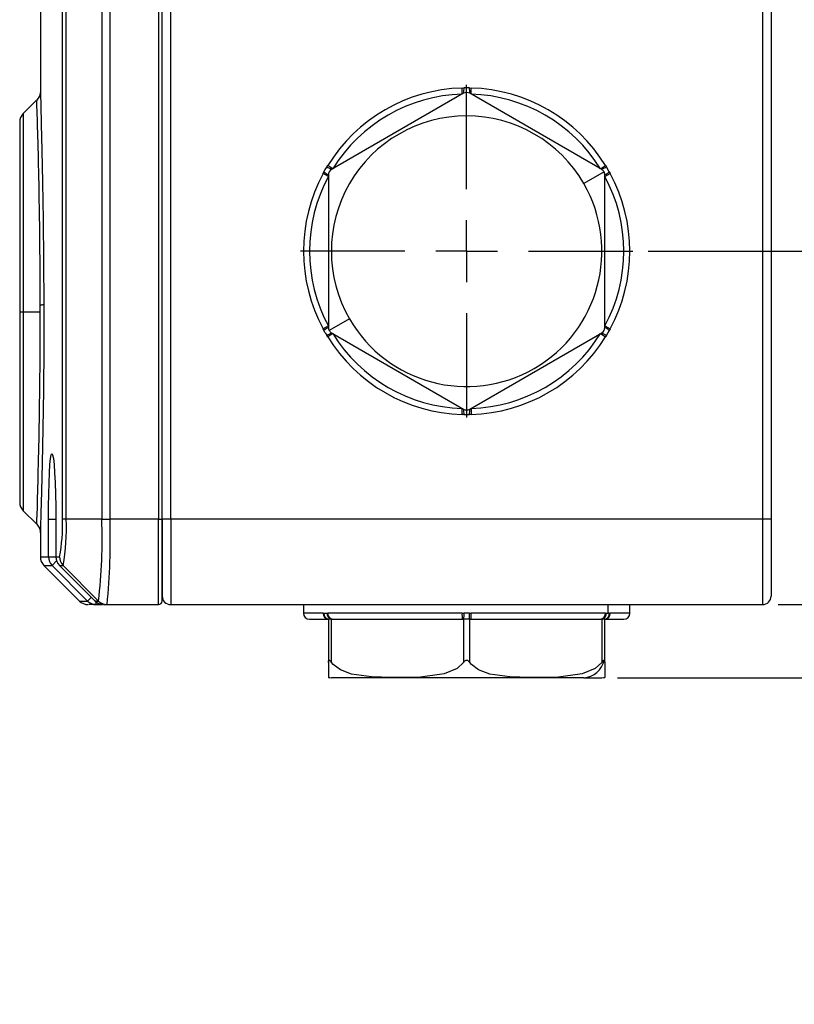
# Model space of a CAD drawing. Header units: millimetres. Extents: x 0 to 864, y 0 to 559.
# Tile 7 of 12: x 491 to 554, y 264 to 345. Entities that reach past the tile are written whole.
import ezdxf

# ---------------------------------------------------------------- set-up
doc = ezdxf.new("R2010")
doc.units = ezdxf.units.MM
doc.linetypes.add('CENTERX2', pattern=[20.32, 12.7, -2.54, 2.54, -2.54])
doc.layers.add('CENTER', color=40, linetype='CENTERX2')
doc.layers.add('DIMENSIONS', color=140, linetype='Continuous')
doc.styles.add('SLDTEXTSTYLE0', font='TXT', dxfattribs={"width": 0.75})
doc.dimstyles.new('SLDDIMSTYLE1', dxfattribs={"dimtxt": 6, "dimasz": 6, "dimexe": 0, "dimexo": 0.0625, "dimgap": 1.5, "dimtad": 0, "dimtih": 1, "dimtoh": 1, "dimdec": 1, "dimrnd": 1e-09, "dimzin": 4, "dimdsep": 46, "dimtxsty": 'SLDTEXTSTYLE0', "dimsah": 1, "dimcen": 0.09, "dimadec": 0, "dimazin": 1, "dimtfac": 1, "dimtdec": 1, "dimtmove": 0, "dimatfit": 0, "dimfxl": 0, "dimfrac": 2, "dimtolj": 1, "dimtzin": 12, "dimarcsym": 0})
doc.dimstyles.new('SLDDIMSTYLE2', dxfattribs={"dimtxt": 6, "dimasz": 6, "dimexe": 0, "dimexo": 0.0625, "dimgap": 1.5, "dimtad": 0, "dimtih": 1, "dimtoh": 1, "dimdec": 1, "dimrnd": 1e-09, "dimzin": 4, "dimdsep": 46, "dimtxsty": 'SLDTEXTSTYLE0', "dimsah": 1, "dimcen": 0.09, "dimadec": 0, "dimazin": 1, "dimtfac": 1, "dimtdec": 1, "dimtofl": 0, "dimtmove": 0, "dimatfit": 3, "dimfxl": 0, "dimfrac": 2, "dimtolj": 1, "dimtzin": 12, "dimarcsym": 0})

# ---------------------------------------------------------------- blocks, each defined once
blk = doc.blocks.new('_D_6')
at = {"layer": 'DIMENSIONS'}
for p, q in [((529.315, 409.866), (631.594, 409.866)), ((628.419, 409.866), (628.419, 363.232)), ((620.661, 354.255), (618.833, 354.255)), ((618.833, 354.255), (618.833, 344.73)), ((636.178, 354.255), (638.006, 354.255)), ((638.006, 354.255), (638.006, 344.73)), ((618.833, 344.73), (620.661, 344.73)), ((638.006, 344.73), (636.178, 344.73)), ((628.419, 296.877), (628.419, 343.511)), ((552.985, 296.877), (631.594, 296.877))]:
    blk.add_line(p, q, dxfattribs=at)
for points in [[(628.419, 409.866), (627.496, 403.866), (629.342, 403.866)], [(628.419, 296.877), (629.342, 302.877), (627.496, 302.877)]]:
    blk.add_solid(points, dxfattribs=at)
at = {"layer": 'DIMENSIONS', "char_height": 6, "attachment_point": 1, "style": 'SLDTEXTSTYLE0'}
for s, insert in [('113.0', (618.444, 363.208)), ('4.45', (620.661, 352.464))]:
    blk.add_mtext(s, dxfattribs=dict(at, insert=insert))
blk = doc.blocks.new('_D_7')
at = {"layer": 'DIMENSIONS'}
for p, q in [((560.559, 296.877), (560.559, 308.416)), ((552.985, 296.877), (563.734, 296.877)), ((539.791, 290.877), (563.734, 290.877)), ((560.559, 272.854), (560.559, 290.877)), ((574.217, 273.737), (572.389, 273.737)), ((572.389, 273.737), (572.389, 264.212)), ((589.733, 273.737), (591.562, 273.737)), ((591.562, 273.737), (591.562, 264.212)), ((566.909, 272.854), (560.559, 272.854)), ((572.389, 264.212), (574.217, 264.212)), ((591.562, 264.212), (589.733, 264.212))]:
    blk.add_line(p, q, dxfattribs=at)
for points in [[(560.559, 296.877), (561.482, 302.877), (559.636, 302.877)], [(560.559, 290.877), (559.636, 284.877), (561.482, 284.877)]]:
    blk.add_solid(points, dxfattribs=at)
at = {"layer": 'DIMENSIONS', "char_height": 6, "attachment_point": 1, "style": 'SLDTEXTSTYLE0'}
for s, insert in [('6.0', (576.433, 282.69)), ('0.24', (574.217, 271.946))]:
    blk.add_mtext(s, dxfattribs=dict(at, insert=insert))
blk = doc.blocks.new('_D_8')
at = {"layer": 'DIMENSIONS'}
for p, q in [((583.027, 325.877), (583.027, 337.416)), ((542.331, 325.877), (586.202, 325.877)), ((575.269, 312.261), (573.441, 312.261)), ((573.441, 312.261), (573.441, 302.736)), ((590.786, 312.261), (592.614, 312.261)), ((592.614, 312.261), (592.614, 302.736)), ((573.441, 302.736), (575.269, 302.736)), ((592.614, 302.736), (590.786, 302.736)), ((552.985, 296.877), (586.202, 296.877)), ((583.027, 296.877), (583.027, 285.339))]:
    blk.add_line(p, q, dxfattribs=at)
for points in [[(583.027, 325.877), (583.95, 331.877), (582.104, 331.877)], [(583.027, 296.877), (582.104, 290.877), (583.95, 290.877)]]:
    blk.add_solid(points, dxfattribs=at)
at = {"layer": 'DIMENSIONS', "char_height": 6, "attachment_point": 1, "style": 'SLDTEXTSTYLE0'}
for s, insert in [('29.0', (575.269, 321.214)), ('1.14', (575.269, 310.47))]:
    blk.add_mtext(s, dxfattribs=dict(at, insert=insert))
blk = doc.blocks.new('_D_9')
at = {"layer": 'DIMENSIONS'}
for p, q in [((552.985, 406.877), (607.594, 406.877)), ((604.419, 406.877), (604.419, 361.738)), ((596.661, 352.761), (594.833, 352.761)), ((594.833, 352.761), (594.833, 343.236)), ((612.178, 352.761), (614.006, 352.761)), ((614.006, 352.761), (614.006, 343.236)), ((594.833, 343.236), (596.661, 343.236)), ((614.006, 343.236), (612.178, 343.236)), ((604.419, 296.877), (604.419, 342.017)), ((552.985, 296.877), (607.594, 296.877))]:
    blk.add_line(p, q, dxfattribs=at)
for points in [[(604.419, 406.877), (603.496, 400.877), (605.342, 400.877)], [(604.419, 296.877), (605.342, 302.877), (603.496, 302.877)]]:
    blk.add_solid(points, dxfattribs=at)
at = {"layer": 'DIMENSIONS', "char_height": 6, "attachment_point": 1, "style": 'SLDTEXTSTYLE0'}
for s, insert in [('110.0', (594.444, 361.714)), ('4.33', (596.661, 350.97))]:
    blk.add_mtext(s, dxfattribs=dict(at, insert=insert))
blk = doc.blocks.new('SW_CENTERMARKSYMBOL_6')
at = {"layer": 'CENTER', "color": 0}
for p, q in [((0, 5.08), (0, 13.646)), ((0, 0), (0, 2.54)), ((-5.08, 0), (-13.646, 0)), ((0, 0), (-2.54, 0)), ((0, 0), (0, -2.54)), ((0, 0), (2.54, 0)), ((5.08, 0), (13.646, 0)), ((0, -5.08), (0, -13.646))]:
    blk.add_line(p, q, dxfattribs=at)

msp = doc.modelspace()

# ---------------------------------------------------------------- linework, layer by layer
at = {"color": 7, "linetype": 'Continuous', "lineweight": 25}
for p, q in [((494.222, 303.875), (494.222, 399.88)), ((494.54, 303.877), (494.54, 399.877)), ((497.455, 399.877), (497.455, 303.877)), ((498.134, 303.877), (498.134, 399.877)), ((551.715, 399.877), (551.715, 303.877)), ((552.415, 399.877), (552.415, 303.877)), ((492.415, 366.223), (492.415, 338.94)), ((502.415, 303.877), (502.415, 347.518)), ((503.115, 303.877), (503.115, 346.67)), ((527.165, 338.839), (516.315, 332.575)), ((527.036, 339.272), (527.194, 339.275)), ((527.05, 338.772), (527.036, 339.272)), ((527.637, 339.275), (527.795, 339.272)), ((538.515, 332.575), (527.665, 338.839)), ((527.781, 338.772), (527.795, 339.272)), ((492.11, 338.271), (491.008, 337.17)), ((490.715, 336.463), (490.715, 320.877)), ((515.626, 332.246), (515.701, 332.384)), ((516.065, 332.008), (515.626, 332.246)), ((515.923, 332.768), (516.005, 332.903)), ((516.431, 332.641), (516.005, 332.903)), ((516.065, 332.142), (516.065, 319.613)), ((538.699, 332.392), (537.033, 331.43)), ((538.4, 332.641), (538.826, 332.903)), ((538.765, 332.008), (539.205, 332.246)), ((538.765, 319.613), (538.765, 332.142)), ((538.826, 332.903), (538.908, 332.768)), ((538.908, 332.768), (539.02, 332.577)), ((539.13, 332.384), (539.02, 332.577)), ((539.13, 332.384), (539.205, 332.246)), ((490.715, 320.877), (490.715, 305.291)), ((491.008, 320.877), (490.715, 320.877)), ((492.406, 320.877), (491.008, 320.877)), ((492.406, 320.877), (492.406, 321.486)), ((517.798, 320.324), (516.132, 319.363)), ((516.065, 319.746), (515.626, 319.509)), ((515.701, 319.37), (515.626, 319.509)), ((515.811, 319.177), (515.701, 319.37)), ((538.765, 319.746), (539.205, 319.509)), ((539.205, 319.509), (539.13, 319.37)), ((515.811, 319.177), (515.923, 318.986)), ((516.005, 318.851), (515.923, 318.986)), ((516.431, 319.113), (516.005, 318.851)), ((516.315, 319.18), (527.165, 312.916)), ((527.665, 312.916), (538.515, 319.18)), ((538.4, 319.113), (538.826, 318.851)), ((538.908, 318.986), (538.826, 318.851)), ((527.036, 312.483), (527.05, 312.982)), ((527.781, 312.982), (527.795, 312.483)), ((527.194, 312.479), (527.036, 312.483)), ((527.795, 312.483), (527.637, 312.479)), ((491.008, 304.584), (492.115, 303.478)), ((493.08, 300.791), (493.08, 303.877)), ((493.688, 303.877), (493.688, 300.791)), ((493.69, 303.877), (493.69, 300.791)), ((497.455, 303.877), (494.54, 303.877)), ((497.455, 303.877), (498.134, 303.877)), ((502.115, 303.877), (498.134, 303.877)), ((502.115, 296.877), (502.115, 303.877)), ((502.115, 303.877), (502.415, 303.877)), ((503.115, 303.877), (502.415, 303.877)), ((502.415, 303.877), (502.415, 297.577)), ((502.415, 297.177), (502.415, 303.877)), ((503.115, 303.877), (503.115, 296.877)), ((551.715, 303.877), (503.115, 303.877)), ((551.715, 303.877), (551.715, 296.877)), ((552.415, 303.877), (551.715, 303.877)), ((552.415, 303.877), (552.415, 297.577)), ((492.415, 302.763), (492.415, 300.791)), ((493.69, 300.791), (493.986, 300.791)), ((492.708, 300.084), (495.623, 297.17)), ((496.29, 297.17), (493.373, 300.084)), ((493.982, 300.084), (494.278, 300.084)), ((493.982, 300.084), (496.903, 297.17)), ((494.278, 300.084), (497.185, 297.17)), ((496.997, 296.877), (496.403, 296.877)), ((496.903, 297.17), (497.185, 297.17)), ((496.903, 297.17), (497.223, 296.945)), ((496.997, 296.877), (497.512, 296.877)), ((497.608, 296.877), (497.223, 296.945)), ((497.608, 296.877), (497.892, 296.877)), ((497.892, 296.877), (502.115, 296.877)), ((503.115, 296.877), (551.715, 296.877)), ((514.015, 296.877), (514.015, 296.177)), ((539.02, 296.877), (539.02, 296.16)), ((540.815, 296.177), (540.815, 296.877)), ((515.626, 296.177), (515.701, 296.172)), ((515.923, 296.172), (516.005, 296.177)), ((527.036, 296.177), (516.005, 296.177)), ((527.036, 296.177), (527.194, 296.172)), ((527.637, 296.172), (527.795, 296.177)), ((538.826, 296.177), (527.795, 296.177)), ((538.826, 296.177), (538.908, 296.172)), ((538.908, 296.172), (539.02, 296.16)), ((539.13, 296.172), (539.02, 296.16)), ((539.13, 296.172), (539.205, 296.177)), ((514.515, 295.677), (516.065, 295.677)), ((515.924, 295.728), (516.07, 295.677)), ((516.065, 295.677), (516.065, 292.137)), ((516.315, 292.137), (516.315, 295.677)), ((516.315, 295.677), (516.431, 295.677)), ((516.431, 295.677), (527.05, 295.677)), ((527.05, 295.677), (527.165, 295.677)), ((527.165, 295.677), (527.165, 292.137)), ((527.665, 292.137), (527.665, 295.677)), ((527.665, 295.677), (527.781, 295.677)), ((527.781, 295.677), (538.4, 295.677)), ((538.4, 295.677), (538.515, 295.677)), ((538.515, 295.677), (538.515, 292.137)), ((538.761, 295.677), (538.907, 295.728)), ((538.765, 292.137), (538.765, 295.677)), ((538.765, 295.677), (540.315, 295.677)), ((538.927, 295.677), (540.315, 295.677)), ((516.065, 292.137), (516.065, 290.9)), ((538.765, 292.137), (538.765, 290.894)), ((537.033, 290.877), (516.327, 290.877)), ((537.033, 290.877), (538.476, 290.877))]:
    msp.add_line(p, q, dxfattribs=at)
at = {"color": 8, "linetype": 'Continuous', "lineweight": 25}
for p, q in [((502.115, 364.558), (502.115, 303.877)), ((491.008, 337.17), (491.008, 320.877)), ((491.008, 320.877), (491.008, 304.584)), ((493.08, 303.877), (493.694, 303.877)), ((493.69, 303.877), (493.688, 303.877)), ((492.415, 300.791), (493.08, 300.791)), ((493.08, 300.791), (493.688, 300.791)), ((493.688, 300.791), (493.69, 300.791)), ((492.708, 300.084), (493.373, 300.084)), ((493.373, 300.084), (493.745, 300.457)), ((493.981, 300.084), (493.982, 300.084)), ((496.29, 297.17), (496.59, 297.47)), ((495.623, 297.17), (496.29, 297.17)), ((496.997, 296.877), (496.997, 297.21)), ((515.626, 296.177), (514.015, 296.177)), ((540.815, 296.177), (539.205, 296.177))]:
    msp.add_line(p, q, dxfattribs=at)
at = {"color": 7, "linetype": 'Continuous', "lineweight": 25, "flags": 128}
for points in [[(492.415, 338.991), (492.338, 338.607), (492.119, 338.281)], [(527.637, 339.275), (527.415, 339.277), (527.194, 339.275)], [(515.701, 332.384), (515.811, 332.577), (515.923, 332.768)], [(539.13, 319.37), (539.02, 319.177), (538.908, 318.986)], [(527.194, 312.479), (527.415, 312.477), (527.637, 312.479)], [(493.08, 303.877), (493.085, 304.931), (493.1, 305.948), (493.124, 306.879), (493.157, 307.699), (493.199, 308.368), (493.247, 308.867), (493.302, 309.174), (493.36, 309.277), (493.421, 309.174), (493.48, 308.869), (493.537, 308.37), (493.588, 307.701), (493.631, 306.884), (493.663, 305.949), (493.683, 304.938), (493.69, 303.877)], [(492.119, 303.473), (492.338, 303.148), (492.415, 302.763)], [(515.701, 296.172), (515.811, 296.16), (515.923, 296.172)], [(527.637, 296.172), (527.415, 296.16), (527.194, 296.172)], [(527.665, 295.677), (527.549, 295.677), (527.382, 295.677), (527.219, 295.677), (527.165, 295.677)], [(516.065, 292.137), (516.078, 292.257), (516.095, 292.3), (516.117, 292.323), (516.141, 292.326), (516.168, 292.313), (516.214, 292.27), (516.315, 292.137)], [(527.165, 292.137), (526.63, 291.64), (525.557, 291.187), (523.423, 290.898), (521.262, 290.894), (519.606, 290.935), (517.971, 291.175), (517.049, 291.522), (516.467, 291.954), (516.315, 292.137)], [(527.165, 292.137), (527.269, 292.257), (527.326, 292.3), (527.383, 292.323), (527.432, 292.326), (527.479, 292.313), (527.548, 292.27), (527.665, 292.137)], [(538.515, 292.137), (537.98, 291.64), (536.907, 291.187), (534.773, 290.898), (532.612, 290.894), (530.956, 290.935), (529.321, 291.175), (528.399, 291.522), (527.817, 291.954), (527.665, 292.137)], [(538.699, 292.326), (538.725, 292.315), (538.748, 292.274), (538.765, 292.137)]]:
    msp.add_lwpolyline(points, dxfattribs=at)
at = {"color": 8, "linetype": 'Continuous', "lineweight": 25, "flags": 128}
for points in [[(492.417, 338.94), (492.423, 338.761), (492.45, 337.866), (492.493, 336.316), (492.546, 334.18), (492.601, 331.522), (492.649, 328.443), (492.683, 325.069), (492.698, 321.51)], [(492.406, 321.486), (492.401, 323.102), (492.392, 324.755), (492.377, 326.423), (492.357, 328.086), (492.351, 328.552), (492.344, 329.029), (492.336, 329.516), (492.328, 330.013), (492.319, 330.516), (492.31, 331.024), (492.303, 331.388), (492.291, 331.95), (492.281, 332.423), (492.269, 332.966), (492.255, 333.566), (492.229, 334.632), (492.207, 335.493), (492.187, 336.176), (492.172, 336.706), (492.159, 337.128), (492.131, 338.035), (492.123, 338.258)], [(492.123, 303.486), (492.123, 303.473), (492.126, 303.573), (492.134, 303.828), (492.148, 304.253), (492.166, 304.861), (492.174, 305.11), (492.182, 305.393), (492.191, 305.713), (492.201, 306.072), (492.212, 306.474), (492.224, 306.938), (492.242, 307.638), (492.266, 308.619), (492.289, 309.698), (492.307, 310.588), (492.319, 311.242), (492.337, 312.257), (492.352, 313.258), (492.365, 314.234), (492.396, 317.577), (492.406, 320.877)], [(492.698, 321.51), (492.691, 317.93), (492.663, 314.492), (492.619, 311.292), (492.566, 308.476), (492.511, 306.145), (492.464, 304.375), (492.43, 303.242), (492.416, 302.774), (492.417, 302.814)]]:
    msp.add_lwpolyline(points, dxfattribs=at)
at = {"color": 7, "linetype": 'Continuous', "lineweight": 25}
for centre, radius, start, end in [((527.415, 325.877), 13.4, 91.62367, 148.37633), ((527.415, 325.877), 12.9, 91.62367, 148.37633), ((528.642, 338.962), 1.482, 167.80709, 184.78669), ((527.415, 338.406), 0.5, 60, 120), ((526.189, 338.962), 1.482, 355.21331, 12.19291), ((527.415, 325.877), 12.9, 31.62367, 88.37633), ((527.415, 325.877), 13.4, 31.62367, 88.37633), ((491.715, 336.463), 1, 135, 180), ((527.415, 325.877), 11.106, 30, 210), ((527.415, 325.877), 13.4, 151.62367, 208.37633), ((516.697, 333.482), 1.482, 227.80709, 244.78669), ((515.47, 331.357), 1.482, 55.21331, 72.19291), ((516.565, 332.142), 0.5, 120, 180), ((539.361, 331.357), 1.482, 107.80709, 124.78669), ((538.265, 332.142), 0.5, 30, 60), ((538.265, 332.142), 0.5, 0, 30), ((538.134, 333.482), 1.482, 295.21331, 312.19291), ((527.415, 325.877), 13.4, 331.62367, 28.37633), ((527.415, 325.877), 12.9, 151.62367, 208.37633), ((527.415, 325.877), 11.106, 210, 30), ((527.415, 325.877), 12.9, 331.62367, 28.37633), ((492.433, 322.923), 1.437, 268.89523, 280.61555), ((516.697, 318.272), 1.482, 115.21331, 132.19291), ((516.565, 319.613), 0.5, 180, 210), ((516.565, 319.613), 0.5, 210, 240), ((538.265, 319.613), 0.5, 300, 360), ((538.134, 318.272), 1.482, 47.80709, 64.78669), ((515.47, 320.397), 1.482, 287.80709, 304.78669), ((527.415, 325.877), 13.4, 211.62367, 268.37633), ((527.415, 325.877), 12.9, 211.62367, 268.37633), ((527.415, 325.877), 12.9, 271.62367, 328.37633), ((527.415, 325.877), 13.4, 271.62367, 328.37633), ((539.361, 320.397), 1.482, 235.21331, 252.19291), ((528.642, 312.792), 1.482, 175.21331, 192.19291), ((527.415, 313.349), 0.5, 240, 300), ((526.189, 312.792), 1.482, 347.80709, 4.78669), ((491.715, 305.291), 1, 180, 225), ((481.304, 303.313), 12.93, 348.75685, 2.49183), ((494.56, 281.541), 22.336, 90.0506, 90.86678), ((476.86, 303.193), 17.694, 349.88131, 2.2166), ((454.637, 302.241), 42.849, 353.2036, 2.18839), ((441.776, 302.318), 56.379, 354.46234, 1.58502), ((493.415, 300.791), 1, 180, 225), ((494.081, 300.791), 1.001, 179.99449, 224.96034), ((494.688, 300.791), 1, 180, 225.0613), ((494.691, 300.791), 1.001, 179.98944, 224.92394), ((494.988, 300.791), 1.001, 179.98699, 224.90624), ((503.115, 297.577), 0.7, 180, 270), ((551.715, 297.577), 0.7, 270, 360), ((496.33, 297.877), 1, 225, 270), ((496.997, 297.876), 0.998, 224.95993, 269.99441), ((497.893, 297.878), 1.001, 225.01343, 269.96418), ((502.115, 297.177), 0.3, 270, 0), ((514.515, 296.177), 0.5, 180, 270), ((516.098, 296.149), 0.473, 176.57685, 266.10869), ((516.161, 296.129), 0.462, 174.6493, 258.05261), ((516.424, 296.166), 0.501, 179.35584, 257.47849), ((516.471, 296.143), 0.467, 175.78326, 265.04622), ((531.458, 296.052), 4.424, 178.38218, 184.86385), ((537.062, 295.36), 9.902, 175.2964, 178.16352), ((517.769, 295.36), 9.902, 1.83648, 4.7036), ((523.373, 296.052), 4.424, 355.13615, 1.61782), ((538.36, 296.143), 0.467, 274.95378, 4.21674), ((538.407, 296.166), 0.501, 282.52151, 0.64416), ((538.733, 296.149), 0.473, 273.89131, 3.42315), ((538.67, 296.129), 0.462, 281.94739, 5.3507), ((540.315, 296.177), 0.5, 270, 0), ((516.19, 225.499), 70.179, 89.89795, 90.10205), ((538.64, 198.562), 97.115, 89.92625, 90.07375), ((536.941, 292.665), 1.79, 272.96392, 349.10458), ((538.828, 292.018), 0.334, 112.77053, 159.11653), ((516.31, 292.877), 2, 262.96377, 270), ((538.521, 292.877), 2, 270, 277.02916)]:
    msp.add_arc(centre, radius, start, end, dxfattribs=at)

# ---------------------------------------------------------------- block references
at = {"layer": 'CENTER'}
msp.add_blockref('SW_CENTERMARKSYMBOL_6', (527.415, 325.877), dxfattribs=at)

# ---------------------------------------------------------------- dimensions: what is measured, and where the dimension line sits
at = {"layer": 'DIMENSIONS'}
for base, p1, p2, dimstyle, picture, middle in [((628.419, 296.877), (528.045, 409.866), (551.715, 296.877), 'SLDDIMSTYLE2', '_D_6', (628.419, 353.372)), ((604.419, 406.877), (551.715, 296.877), (551.715, 406.877), 'SLDDIMSTYLE2', '_D_9', (604.419, 351.877)), ((583.027, 325.877), (551.715, 296.877), (541.061, 325.877), 'SLDDIMSTYLE1', '_D_8', (583.027, 311.377)), ((560.559, 290.877), (551.715, 296.877), (538.521, 290.877), 'SLDDIMSTYLE1', '_D_7', (560.559, 272.854))]:
    dim = msp.add_linear_dim(base=base, p1=p1, p2=p2, angle=90, dimstyle=dimstyle, dxfattribs=at)
    dim.commit()
    dim.dimension.update_dxf_attribs({"geometry": picture, "text_midpoint": middle, "dimtype": 160})

doc.saveas('drawing.dxf')
